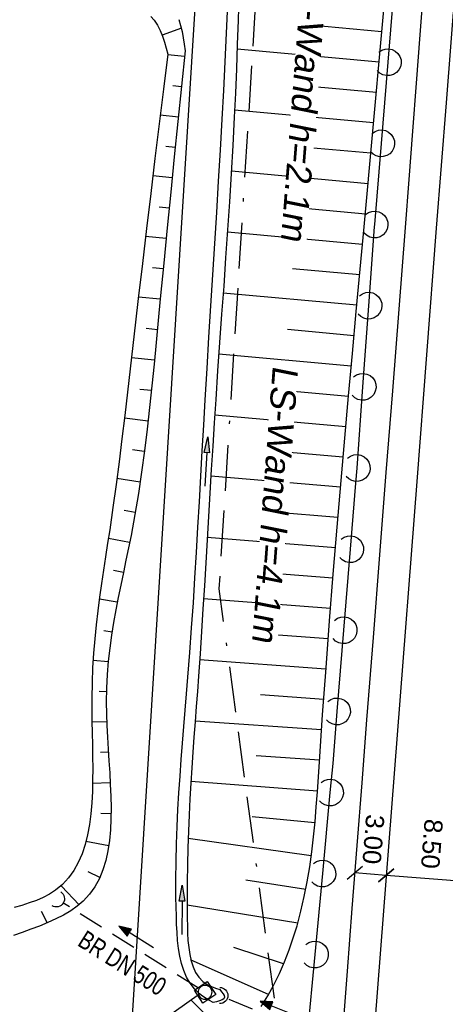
# Model space of a CAD drawing. Extents: x 510526 to 513920, y 467229 to 478797.
# Tile 9 of 256: x 511106 to 511147, y 469554 to 469651. Entities that reach past the tile are written whole.
import ezdxf

# ---------------------------------------------------------------- set-up
doc = ezdxf.new("R2010")
doc.units = 0
doc.header["$LTSCALE"] = 10
doc.header["$MEASUREMENT"] = 0
for name, pattern in [('ACAD_ISO16W100', [73, 15, -6.5, 15, -6.5, 15, -7, 1, -7]), ('AUSGEZOGEN', [0]), ('LT00', [0]), ('STRICHLINIE2', [0.375, 0.25, -0.125])]:
    doc.linetypes.add(name, pattern=pattern)
doc.layers.get('0').update_dxf_attribs({"linetype": 'LT00'})
for name, color, linetype in [('-Halt-Pfeil', 4, 'LT00'), ('-Haltung', 182, 'STRICHLINIE2'), ('-Haltungsbeschriftung', 182, 'LT00'), ('BAB-KABEL', 220, 'ACAD_ISO16W100'), ('BEMAßUNG', 255, 'Continuous'), ('DFK_AB_L', 21, 'LT00'), ('LS-WAND_TEXT', 11, 'Continuous'), ('PFEIL', 140, 'AUSGEZOGEN'), ('V97_AFBR_BAB', 250, 'LT00'), ('V97_BOESCH', 250, 'LT00'), ('V97_BOSCHUNG', 250, 'LT00'), ('V97_GRABEN', 250, 'LT00'), ('V97_KA_MULD', 182, 'LT00'), ('V97_LAERM', 11, 'LT00'), ('V97_LD_MARK', 250, 'LT00'), ('V97_UK_DURCH', 182, 'LT00')]:
    doc.layers.add(name, color=color, linetype=linetype)
doc.styles.add('Arial', font='ARIAL.TTF')
doc.styles.add('Beschrift', font='ARIAL.TTF')
doc.styles.add('Haltungsbeschriftung', font='ARIAL.TTF', dxfattribs={"width": 0.75})

# ---------------------------------------------------------------- blocks, each defined once
blk = doc.blocks.new('SYMB1210')
at = {"color": 0, "linetype": 'ByBlock'}
blk.add_line((0.018815, -0.179014), (0.055623, -0.17119), dxfattribs=at)
for points in [[(-0.2, -0.2), (-0.2, 0.2), (0.2, 0.2), (0.2, -0.2), (-0.2, -0.2)], [(0.018815, 0.179014), (-0.018815, 0.179014), (-0.055623, 0.17119), (-0.09, 0.155885), (-0.120444, 0.133766), (-0.145623, 0.105801), (-0.164438, 0.073213), (-0.176067, 0.037424), (-0.18, 0)], [(-0.18, 0), (-0.176067, -0.037424), (-0.164438, -0.073213), (-0.145623, -0.105801), (-0.120444, -0.133766), (-0.09, -0.155885), (-0.055623, -0.17119), (-0.018815, -0.179014), (0.018815, -0.179014)], [(0.18, 0), (0.176067, 0.037424), (0.164438, 0.073213), (0.145623, 0.105801), (0.120444, 0.133766), (0.09, 0.155885), (0.055623, 0.17119), (0.018815, 0.179014)], [(0.055623, -0.17119), (0.09, -0.155885), (0.120444, -0.133766), (0.145623, -0.105801), (0.164438, -0.073213), (0.176067, -0.037424), (0.18, 0)]]:
    blk.add_lwpolyline(points, dxfattribs=at)
blk = doc.blocks.new('SYMB1107')
at = {"color": 0, "linetype": 'ByBlock'}
for points in [[(-0.2, 0), (-0.196157, 0.039018), (-0.184776, 0.076537), (-0.166294, 0.111114), (-0.141421, 0.141421), (-0.111114, 0.166294), (-0.076537, 0.184776), (-0.039018, 0.196157), (0, 0.2)], [(0, 0.2), (0.039018, 0.196157), (0.076537, 0.184776), (0.111114, 0.166294), (0.141421, 0.141421), (0.166294, 0.111114), (0.184776, 0.076537), (0.196157, 0.039018), (0.2, 0)]]:
    blk.add_lwpolyline(points, dxfattribs=at)
blk = doc.blocks.new('SYMB7122')
at = {"color": 0, "linetype": 'ByBlock'}
for points in [[(-0.109975, -0.002365), (-0.106745, 0.026562), (-0.096041, 0.053629), (-0.078613, 0.076941), (-0.055681, 0.094866), (-0.028851, 0.106149), (0, 0.11)], [(0, 0.11), (0.028851, 0.106149), (0.055681, 0.094866), (0.078613, 0.076941), (0.096041, 0.053629), (0.106745, 0.026562), (0.109975, -0.002365)], [(-0.075234, -0.080249), (-0.093647, -0.057708), (-0.105504, -0.031126), (-0.109975, -0.002365)], [(0.109975, -0.002365), (0.105504, -0.031126), (0.093647, -0.057708), (0.075234, -0.080249)]]:
    blk.add_lwpolyline(points, dxfattribs=at)
blk = doc.blocks.new('_Oblique')
at = {"color": 0, "linetype": 'ByBlock', "lineweight": -2}
blk.add_line((-0.5, -0.5), (0.5, 0.5), dxfattribs=at)
blk = doc.blocks.new('Pfreil3')
at = {"layer": 'PFEIL'}
blk.add_hatch(color=256, dxfattribs=at).paths.add_polyline_path([(-1.549, 0.273), (-1.549, -0.273), (0, 0)])
for p, q in [((-1.549, 0), (-4.831, 0)), ((-1.549, -0.273), (-1.549, 0.273)), ((-1.549, 0.273), (0, 0)), ((0, 0), (-1.549, -0.273))]:
    blk.add_line(p, q, dxfattribs=at)
blk = doc.blocks.new('SYMB0070')
at = {"color": 0, "linetype": 'ByBlock'}
for p, q in [((-0.5, 0), (0.2, 0)), ((0.5, 0), (0.2, 0.1)), ((0.2, 0.1), (0.2, 0)), ((0.468, 0), (0.21, 0.086)), ((0.21, 0.086), (0.21, -0.086)), ((0.21, -0.086), (0.468, 0)), ((0.22, -0.072), (0.437, 0)), ((0.23, -0.058), (0.405, 0)), ((0.24, -0.045), (0.374, 0)), ((0.342, 0), (0.25, 0.031)), ((0.25, 0.031), (0.25, -0.031)), ((0.25, -0.031), (0.342, 0)), ((0.26, -0.017), (0.31, 0)), ((0.27, -0.003), (0.279, 0))]:
    blk.add_line(p, q, dxfattribs=at)
for points in [[(0.2, 0), (0.2, -0.1), (0.5, 0)], [(0.437, 0), (0.22, 0.072), (0.22, -0.072)], [(0.405, 0), (0.23, 0.058), (0.23, -0.058)], [(0.374, 0), (0.24, 0.045), (0.24, -0.045)], [(0.31, 0), (0.26, 0.017), (0.26, -0.017)], [(0.279, 0), (0.27, 0.003), (0.27, -0.003)]]:
    blk.add_lwpolyline(points, dxfattribs=at)

msp = doc.modelspace()

# ---------------------------------------------------------------- linework, layer by layer
at = {"layer": '-Haltung'}
for p, q in [((511123.206, 469556.027), (511109.871, 469564.415)), ((511135.435, 469551.13), (511125.969, 469555.026))]:
    msp.add_line(p, q, dxfattribs=at)
at = {"layer": 'BAB-KABEL', "ltscale": 0.03, "flags": 128}
msp.add_lwpolyline([(513339.839, 477816.319), (513312.266, 477774.649), (513284.672, 477732.996), (513252.5, 477694.412), (513223.881, 477653.496), (513195.795, 477612.121), (513167.629, 477570.875), (513139.88, 477529.298), (513111.793, 477487.916), (513083.807, 477446.454), (513055.844, 477404.978), (513022.492, 477355.034), (513000.515, 477321.52), (512973.122, 477279.62), (512945.422, 477237.871), (512917.575, 477196.217), (512879.155, 477137.499), (512858.339, 477103.216), (512837.389, 477068.954), (512811.451, 477026.06), (512784.195, 476983.896), (512756.652, 476941.559), (512731.123, 476898.632), (512706.393, 476854.964), (512681.949, 476811.101), (512658.869, 476770.394), (512633.742, 476723.052), (512609.823, 476678.973), (512586.03, 476634.72), (512574.463, 476609.04), (512565.77, 476584.237), (512545.206, 476542.916), (512523.454, 476497.739), (512501.769, 476452.474), (512480.246, 476407.171), (512458.846, 476361.789), (512438.563, 476315.939), (512418.177, 476270.118), (512378.72, 476177.833), (512359.892, 476131.364), (512341.348, 476084.783), (512322.575, 476038.314), (512304.817, 475991.341), (512287.677, 475944.24), (512270.282, 475897.168), (512254.121, 475849.696), (512237.768, 475802.276), (512221.53, 475754.824), (512205.859, 475707.192), (512190.782, 475659.377), (512175.78, 475611.52), (512161.516, 475563.423), (512145.692, 475515.804), (512137.725, 475496.074), (512130.625, 475467.918), (512119.035, 475418.91), (512105.583, 475370.555), (512100.73, 475351.099), (512084.182, 475320.513), (512082.618, 475318.668), (512071.987, 475296.243), (512062.064, 475264.372), (512059.316, 475232.902), (512061.872, 475193.176), (512054.818, 475143.1), (512045.689, 475099.989), (512036.29, 475050.898), (512027.273, 475001.725), (512018.223, 474952.549), (512008.899, 474903.418), (512000.14, 474854.229), (511992.355, 474804.855), (511985.273, 474755.369), (511977.385, 474700.851), (511969.41, 474646.425), (511966.53, 474615.204), (511972.795, 474604.79), (511970.049, 474596.165), (511959.565, 474586.374), (511941.907, 474517.478), (511936.852, 474477.772), (511926.657, 474399.733), (511919.973, 474355.376), (511910.09, 474296.615), (511899.454, 474238.126), (511883.784, 474152.683), (511870.289, 474094.001), (511857.131, 474053.876), (511852.776, 474012.454), (511853.171, 473966.862), (511852.492, 473957.146), (511851.311, 473949.656), (511841.692, 473942.065), (511825.821, 473895.229), (511826.651, 473894.117), (511810.899, 473851.945), (511793.573, 473805.027), (511775.285, 473758.358), (511755.124, 473712.475), (511734.052, 473667.008), (511712.225, 473621.972), (511689.498, 473577.273), (511665.157, 473533.497), (511639.854, 473490.241), (511612.908, 473448.14), (511601.588, 473431.806), (511558.048, 473366.072), (511514.894, 473306.01), (511484.056, 473267.454), (511450.631, 473224.7), (511393.065, 473164.53), (511363.017, 473132.866), (511308.517, 473076.446), (511275.572, 473040.359), (511243.006, 473009.331), (511235.22, 472986.054), (511231.03, 472981.056), (511075.99, 472813.106), (511070.243, 472807.304), (511057.801, 472797.513), (511038.028, 472769.96), (511010.695, 472730.526), (510983.876, 472687.185), (510959.577, 472643.761), (510934.3, 472604.326), (510904.804, 472574.327), (510913.914, 472558.288), (510911.702, 472550.665), (510911.228, 472549.239), (510895.971, 472514.712), (510882.655, 472477.924), (510872.403, 472460.753), (510857.497, 472432.352), (510836.101, 472381.12), (510836.281, 472368.894), (510832.944, 472355.972), (510830.181, 472332.026), (510848.219, 472325.537), (510838.512, 472271.416), (510831.965, 472215.431), (510830.702, 472169.392), (510828.833, 472118.665), (510829.075, 472067.625), (510833.949, 472011.739), (510842.444, 471951.437), (510849.978, 471906.34), (510856.18, 471866.272), (510867.229, 471812.821), (510879.853, 471762.875), (510891.506, 471713.806), (510903.789, 471665.07), (510916.063, 471616.285), (510929.638, 471568.076), (510950.958, 471501.368), (510971.606, 471429.824), (510974.35, 471422.765), (510989.551, 471366.875), (511004.499, 471314.199), (511016.364, 471270.838), (511026.276, 471232.419), (511039.24, 471184.146), (511056.597, 471116.881), (511065.905, 471078.265), (511077.604, 471030.011), (511089.225, 470981.622), (511098.911, 470932.895), (511107.165, 470884.025), (511116.152, 470835.042), (511125.079, 470786.059), (511133.148, 470736.973), (511137.299, 470706.315), (511129.89, 470689.715), (511129.543, 470684.612), (511132.443, 470671.581), (511143.113, 470670.948), (511145.784, 470638.261), (511151.08, 470588.888), (511155.977, 470539.416), (511159.512, 470489.779), (511162.627, 470440.141), (511165.944, 470390.621), (511167.842, 470340.945), (511167.805, 470291.237), (511167.773, 470272.425), (511169.192, 470243.962), (511168.974, 470223.344), (511163.734, 470203.872), (511151.457, 470170.118), (511152.401, 470145.764), (511161.627, 470107.325), (511162.261, 470078.654), (511157.084, 470021.39), (511153.973, 469975.779), (511150.229, 469924.108), (511146.614, 469878.373), (511141.044, 469826.728), (511133.852, 469745.039), (511131.815, 469700.017), (511128.932, 469655.166), (511125.194, 469595.287), (511130.663, 469554.69), (511130.405, 469544.669), (511121.691, 469477.401)], dxfattribs=at)
at = {"layer": 'BEMAßUNG'}
for p, q in [((511141.628, 469567.12), (511138.558, 469567.359)), ((511150.049, 469566.462), (511141.628, 469567.12))]:
    msp.add_line(p, q, dxfattribs=at)
at = {"layer": 'DFK_AB_L'}
msp.add_line((511116.577, 469551.258), (511123.244, 469658.342), dxfattribs=at)
at = {"layer": 'V97_AFBR_BAB'}
msp.add_lwpolyline([(511137.424, 469552.603), (511137.812, 469557.701), (511138.287, 469563.877), (511138.766, 469570.054), (511139.248, 469576.229), (511139.732, 469582.405), (511140.367, 469590.507), (511141.002, 469598.61), (511141.636, 469606.712), (511142.262, 469614.738), (511142.886, 469622.765), (511143.506, 469630.792), (511143.87, 469635.526), (511144.233, 469640.26), (511144.596, 469644.994), (511144.96, 469649.727), (511145.326, 469654.461)], dxfattribs=at)
at = {"layer": 'V97_BOESCH'}
for points in [[(511129.347, 469554.239), (511129.993, 469555.29), (511130.588, 469556.376), (511131.135, 469557.493), (511131.635, 469558.634), (511132.088, 469559.796), (511132.498, 469560.974), (511132.865, 469562.163), (511133.252, 469563.601), (511133.584, 469565.048), (511133.869, 469566.502), (511134.11, 469567.962), (511134.314, 469569.428), (511134.487, 469570.898), (511134.633, 469572.372), (511134.759, 469573.85), (511134.87, 469575.329), (511134.971, 469576.809), (511135.069, 469578.289), (511135.383, 469582.909), (511135.714, 469587.523), (511136.061, 469592.133), (511136.423, 469596.739), (511136.799, 469601.343), (511137.189, 469605.945), (511137.552, 469610.098), (511137.924, 469614.251), (511138.302, 469618.405), (511138.686, 469622.558), (511139.073, 469626.712), (511139.462, 469630.866), (511142.053, 469659.47)], [(511118.524, 469651.534), (511118.846, 469651.167), (511119.173, 469650.685), (511119.442, 469650.162), (511119.666, 469649.606), (511119.855, 469649.026), (511120.021, 469648.429), (511120.176, 469647.825)], [(511121.251, 469651.226), (511121.437, 469650.666), (511121.584, 469650.07), (511121.701, 469649.446), (511121.799, 469648.803), (511121.887, 469648.152)], [(511121.887, 469648.152), (511121.528, 469644.685), (511121.171, 469641.216), (511120.815, 469637.744), (511120.463, 469634.266), (511120.116, 469630.782), (511119.774, 469627.29), (511119.439, 469623.787), (511119.238, 469621.648), (511119.036, 469619.507), (511118.83, 469617.366), (511118.615, 469615.228), (511118.389, 469613.095), (511118.146, 469610.968), (511117.884, 469608.851), (511117.598, 469606.746), (511117.286, 469604.655), (511116.943, 469602.581), (511116.565, 469600.525), (511116.322, 469599.305), (511116.07, 469598.09), (511115.815, 469596.876), (511115.56, 469595.661), (511115.312, 469594.441), (511115.074, 469593.213), (511114.852, 469591.975), (511114.651, 469590.723), (511114.476, 469589.454), (511114.331, 469588.165), (511114.222, 469586.853), (511114.153, 469585.515), (511114.129, 469584.148), (511114.145, 469583.014), (511114.187, 469581.863), (511114.247, 469580.701), (511114.32, 469579.533), (511114.396, 469578.363), (511114.47, 469577.197), (511114.533, 469576.039), (511114.579, 469574.894), (511114.601, 469573.768), (511114.591, 469572.664), (511114.541, 469571.589), (511114.446, 469570.547), (511114.296, 469569.543), (511114.087, 469568.582), (511113.809, 469567.669), (511113.455, 469566.809), (511113.02, 469566.006), (511112.495, 469565.266), (511111.873, 469564.593), (511111.287, 469564.095), (511110.64, 469563.64), (511109.938, 469563.222), (511109.19, 469562.837), (511108.403, 469562.479), (511107.584, 469562.143), (511106.743, 469561.823), (511105.885, 469561.514), (511105.02, 469561.211)], [(511120.176, 469647.825), (511119.755, 469644.409), (511119.334, 469640.992), (511118.916, 469637.57), (511118.5, 469634.142), (511118.088, 469630.707), (511117.681, 469627.261), (511117.278, 469623.804), (511117.015, 469621.507), (511116.753, 469619.207), (511116.49, 469616.907), (511116.224, 469614.611), (511115.954, 469612.322), (511115.677, 469610.042), (511115.392, 469607.775), (511115.097, 469605.524), (511114.791, 469603.293), (511114.471, 469601.084), (511114.27, 469599.759), (511114.067, 469598.439), (511113.866, 469597.12), (511113.67, 469595.796), (511113.482, 469594.465), (511113.307, 469593.121), (511113.147, 469591.761), (511113.007, 469590.379), (511112.89, 469588.972), (511112.799, 469587.534), (511112.738, 469586.063), (511112.711, 469584.552), (511112.713, 469583.424), (511112.729, 469582.277), (511112.752, 469581.12), (511112.777, 469579.956), (511112.797, 469578.792), (511112.806, 469577.633), (511112.798, 469576.486), (511112.768, 469575.356), (511112.707, 469574.248), (511112.612, 469573.168), (511112.475, 469572.122), (511112.29, 469571.116), (511112.052, 469570.155), (511111.753, 469569.245), (511111.389, 469568.392), (511110.952, 469567.601), (511110.437, 469566.878), (511109.838, 469566.229), (511109.147, 469565.66), (511108.571, 469565.289), (511107.948, 469564.96), (511107.282, 469564.668), (511106.58, 469564.407), (511105.849, 469564.173), (511105.094, 469563.96)], [(511105.254, 469545.16), (511106.862, 469545.811), (511108.452, 469546.495), (511110.024, 469547.217), (511111.574, 469547.981), (511113.1, 469548.792), (511114.417, 469549.544), (511115.716, 469550.329), (511117, 469551.145), (511118.272, 469551.985), (511119.534, 469552.844), (511120.788, 469553.719), (511122.037, 469554.603), (511123.284, 469555.492)]]:
    msp.add_lwpolyline(points, dxfattribs=at)
at = {"layer": 'V97_BOSCHUNG'}
for p, q in [((511121.507, 469650.403), (511119.636, 469649.686)), ((511141.199, 469650.042), (511134.144, 469650.685)), ((511140.928, 469647.054), (511126.985, 469648.326)), ((511121.831, 469647.61), (511120.171, 469647.782)), ((511121.522, 469644.626), (511120.663, 469644.715)), ((511140.658, 469644.066), (511133.764, 469644.695)), ((511121.214, 469641.642), (511119.437, 469641.826)), ((511140.387, 469641.078), (511126.74, 469642.323)), ((511120.908, 469638.657), (511119.99, 469638.752)), ((511140.117, 469638.091), (511133.353, 469638.707)), ((511120.605, 469635.673), (511118.709, 469635.869)), ((511139.846, 469635.103), (511126.418, 469636.327)), ((511120.305, 469632.688), (511119.327, 469632.789)), ((511139.576, 469632.115), (511132.904, 469632.724)), ((511139.3, 469629.128), (511126.034, 469630.338)), ((511120.009, 469629.702), (511117.993, 469629.911)), ((511119.719, 469626.722), (511118.68, 469626.824)), ((511139.02, 469626.141), (511132.423, 469626.742)), ((511138.741, 469623.154), (511125.615, 469624.351)), ((511119.435, 469623.742), (511117.294, 469623.939)), ((511119.154, 469620.755), (511118.053, 469620.856)), ((511138.465, 469620.166), (511131.933, 469620.762)), ((511138.19, 469617.179), (511125.189, 469618.365)), ((511118.869, 469617.763), (511116.613, 469617.983)), ((511118.567, 469614.765), (511117.419, 469614.89)), ((511137.918, 469614.191), (511131.451, 469614.781)), ((511118.24, 469611.77), (511115.921, 469612.049)), ((511137.651, 469611.216), (511124.785, 469612.364)), ((511117.873, 469608.773), (511116.716, 469608.932)), ((511137.389, 469608.241), (511130.992, 469608.798)), ((511117.458, 469605.783), (511115.179, 469606.134)), ((511137.131, 469605.265), (511124.412, 469606.347)), ((511116.979, 469602.795), (511115.878, 469602.99)), ((511136.878, 469602.289), (511130.556, 469602.814)), ((511116.427, 469599.828), (511114.342, 469600.233)), ((511136.631, 469599.312), (511124.055, 469600.33)), ((511115.816, 469596.884), (511114.853, 469597.077)), ((511136.39, 469596.335), (511130.133, 469596.828)), ((511115.217, 469593.962), (511113.458, 469594.282)), ((511136.155, 469593.357), (511123.692, 469594.314)), ((511114.7, 469591.04), (511113.898, 469591.156)), ((511135.927, 469590.379), (511129.714, 469590.843)), ((511114.326, 469588.111), (511112.84, 469588.244)), ((511135.705, 469587.4), (511123.3, 469588.301)), ((511114.142, 469585.168), (511113.43, 469585.188)), ((511135.489, 469584.421), (511129.287, 469584.858)), ((511114.172, 469582.211), (511112.731, 469582.172)), ((511135.281, 469581.441), (511122.861, 469582.291)), ((511114.339, 469579.235), (511113.565, 469579.194)), ((511135.08, 469578.448), (511128.862, 469578.873)), ((511114.524, 469576.225), (511112.792, 469576.166)), ((511134.875, 469575.403), (511122.452, 469576.357)), ((511114.6, 469573.168), (511113.609, 469573.204)), ((511134.623, 469572.27), (511128.459, 469572.887)), ((511114.376, 469570.031), (511112.134, 469570.461)), ((511134.264, 469569.045), (511122.181, 469570.753)), ((511113.498, 469566.901), (511112.358, 469567.481)), ((511133.723, 469565.73), (511127.836, 469566.649)), ((511111.459, 469564.236), (511109.745, 469566.055)), ((511132.936, 469562.416), (511122.092, 469564.206)), ((511108.346, 469562.487), (511107.773, 469563.572)), ((511131.545, 469558.417), (511126.66, 469560.045)), ((511130.143, 469555.386), (511122.408, 469558.824)), ((511126.597, 469550.82), (511122.438, 469554.888))]:
    msp.add_line(p, q, dxfattribs=at)
at = {"layer": 'V97_GRABEN'}
for points in [[(511127.161, 469653.571), (511127.084, 469651.179), (511127.002, 469648.788), (511126.913, 469646.399), (511126.816, 469644.012), (511126.707, 469641.629), (511126.564, 469638.862), (511126.405, 469636.098), (511126.232, 469633.336), (511126.05, 469630.573), (511125.859, 469627.809), (511125.664, 469625.04), (511125.466, 469622.267), (511125.268, 469619.486), (511125.074, 469616.696), (511124.885, 469613.896), (511124.736, 469611.601), (511124.592, 469609.3), (511124.452, 469606.998), (511124.314, 469604.698), (511124.178, 469602.401), (511124.042, 469600.113), (511123.906, 469597.835), (511123.769, 469595.57), (511123.63, 469593.323), (511123.487, 469591.096), (511123.34, 469588.893), (511123.188, 469586.716), (511123.078, 469585.206), (511122.967, 469583.706), (511122.855, 469582.211), (511122.745, 469580.716), (511122.639, 469579.216), (511122.537, 469577.706), (511122.441, 469576.181), (511122.353, 469574.637), (511122.275, 469573.069), (511122.207, 469571.472), (511122.152, 469569.84), (511122.111, 469568.169), (511122.085, 469566.455), (511122.077, 469564.692), (511122.088, 469562.875), (511122.098, 469562.154), (511122.12, 469561.434), (511122.16, 469560.722), (511122.227, 469560.026), (511122.328, 469559.357), (511122.471, 469558.723), (511122.663, 469558.131), (511122.914, 469557.591), (511123.229, 469557.112), (511123.618, 469556.702), (511124.088, 469556.369), (511124.46, 469556.188), (511124.86, 469556.033), (511125.274, 469555.892)], [(511124.644, 469554.619), (511124.287, 469554.823), (511123.936, 469555.033), (511123.599, 469555.254), (511123.284, 469555.492), (511122.785, 469555.971), (511122.367, 469556.514), (511122.023, 469557.114), (511121.745, 469557.764), (511121.525, 469558.457), (511121.357, 469559.186), (511121.232, 469559.943), (511121.143, 469560.721), (511121.082, 469561.513), (511121.043, 469562.312), (511121.016, 469563.11), (511120.98, 469564.939), (511120.972, 469566.73), (511120.99, 469568.487), (511121.032, 469570.212), (511121.095, 469571.911), (511121.176, 469573.586), (511121.272, 469575.242), (511121.381, 469576.882), (511121.501, 469578.51), (511121.628, 469580.13), (511121.76, 469581.745), (511121.895, 469583.359), (511122.029, 469584.976), (511122.161, 469586.599), (511122.345, 469589.017), (511122.52, 469591.454), (511122.685, 469593.909), (511122.842, 469596.378), (511122.993, 469598.86), (511123.14, 469601.351), (511123.283, 469603.849), (511123.424, 469606.351), (511123.564, 469608.855), (511123.706, 469611.358), (511123.851, 469613.858), (511124.034, 469616.943), (511124.222, 469620.02), (511124.412, 469623.091), (511124.604, 469626.156), (511124.795, 469629.218), (511124.983, 469632.278), (511125.167, 469635.337), (511125.345, 469638.396), (511125.516, 469641.458), (511125.665, 469644.275), (511125.808, 469647.094), (511125.946, 469649.915), (511126.081, 469652.737)], [(511125.274, 469555.892), (511125.458, 469555.689), (511125.617, 469555.493), (511125.726, 469555.312), (511125.759, 469555.151), (511125.686, 469555.002), (511125.513, 469554.882), (511125.265, 469554.783), (511124.967, 469554.697), (511124.644, 469554.619)]]:
    msp.add_lwpolyline(points, dxfattribs=at)
at = {"layer": 'V97_LAERM'}
for p, q in [((511142.43, 469655.014), (511141.779, 469647.04)), ((511141.779, 469647.04), (511141.127, 469639.067)), ((511141.127, 469639.067), (511140.476, 469631.094)), ((511139.891, 469623.115), (511139.308, 469615.136)), ((511139.308, 469615.136), (511138.726, 469607.157)), ((511138.088, 469599.183), (511137.437, 469591.21)), ((511137.437, 469591.21), (511136.787, 469583.236)), ((511136.103, 469575.265), (511135.36, 469567.3)), ((511135.36, 469567.3), (511134.617, 469559.334))]:
    msp.add_line(p, q, dxfattribs=at)
for points in [[(511140.476, 469631.094), (511140.456, 469630.851), (511139.891, 469623.115)], [(511138.726, 469607.157), (511138.616, 469605.654), (511138.088, 469599.183)], [(511136.787, 469583.236), (511136.369, 469578.118), (511136.103, 469575.265)], [(511134.617, 469559.334), (511133.879, 469551.412), (511133.875, 469551.369)]]:
    msp.add_lwpolyline(points, dxfattribs=at)
at = {"layer": 'V97_LD_MARK'}
msp.add_lwpolyline([(511157.871, 469777.703), (511157.13, 469768.019), (511156.389, 469758.335), (511155.649, 469748.651), (511154.908, 469738.967), (511154.166, 469729.283), (511153.219, 469716.964), (511152.27, 469704.646), (511151.319, 469692.328), (511150.366, 469680.01), (511149.411, 469667.692), (511148.456, 469655.375), (511147.501, 469643.057), (511146.546, 469630.739), (511144.618, 469605.836), (511142.694, 469580.932), (511140.772, 469556.028), (511138.853, 469531.124), (511136.937, 469506.22), (511135.022, 469481.316), (511134.715, 469477.324)], dxfattribs=at)

# ---------------------------------------------------------------- block references
at = {"layer": '-Halt-Pfeil', "yscale": 4, "zscale": 4}
for p, xscale, rotation in [((511117.071, 469561.067), 4.000000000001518, 147.8314533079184), ((511131.083, 469554.003), 4.000000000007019, 157.6308533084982)]:
    msp.add_blockref('SYMB0070', p, dxfattribs=dict(at, xscale=xscale, rotation=rotation))
at = {"layer": 'BEMAßUNG', "xscale": 1.4, "yscale": 1.4, "zscale": 1.4}
for p, rotation in [((511138.558, 469567.359), 175.5364558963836), ((511141.628, 469567.12), 175.5364558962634), ((511141.628, 469567.12), 355.5364558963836)]:
    msp.add_blockref('_Oblique', p, dxfattribs=dict(at, rotation=rotation))
at = {"layer": 'PFEIL'}
for p, rotation in [((511124.093, 469610.215), 86.87536342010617), ((511121.593, 469566.144), 89.55203224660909)]:
    msp.add_blockref('Pfreil3', p, dxfattribs=dict(at, rotation=rotation))
at = {"layer": 'V97_KA_MULD', "xscale": 3.800000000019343, "yscale": 3.799999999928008, "zscale": 3.8, "rotation": 123.3725075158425}
msp.add_blockref('SYMB1210', (511123.841, 469555.628), dxfattribs=at)
at = {"layer": 'V97_LAERM', "yscale": 12.00000000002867, "zscale": 12}
for p, xscale, rotation in [((511141.779, 469647.04), 11.99999999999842, 265.3288633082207), ((511141.127, 469639.067), 11.99999999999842, 265.3288633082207), ((511140.476, 469631.094), 11.99999999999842, 265.3288633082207), ((511139.891, 469623.115), 12.00000000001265, 265.8231933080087), ((511139.308, 469615.136), 12.00000000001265, 265.8231933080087), ((511138.726, 469607.157), 12.00000000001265, 265.8231933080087), ((511138.088, 469599.183), 12.00000000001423, 265.335833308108), ((511137.437, 469591.21), 12.00000000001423, 265.335833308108), ((511136.787, 469583.236), 12.00000000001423, 265.335833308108), ((511136.103, 469575.265), 12.00000000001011, 264.6728033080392), ((511135.36, 469567.3), 12.00000000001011, 264.6728033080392), ((511134.617, 469559.334), 12.00000000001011, 264.6728033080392)]:
    msp.add_blockref('SYMB7122', p, dxfattribs=dict(at, xscale=xscale, rotation=rotation))
at = {"layer": 'V97_UK_DURCH', "zscale": 4}
for p, xscale, yscale, rotation in [((511109.236, 469564.814), 4.000000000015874, 4.000000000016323, 237.722503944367), ((511125.275, 469555.312), 4.000000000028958, 4.000000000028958, 269.6589033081)]:
    msp.add_blockref('SYMB1107', p, dxfattribs=dict(at, xscale=xscale, yscale=yscale, rotation=rotation))

# ---------------------------------------------------------------- texts
at = {"layer": '-Haltungsbeschriftung', "style": 'Haltungsbeschriftung', "width": 0.75}
msp.add_text('BR DN 500', height=1.8, rotation=327.83146, dxfattribs=at).set_placement((511111.209, 469560.279))
at = {"layer": 'BEMAßUNG', "char_height": 1.8, "attachment_point": 5, "rotation": 265.53646, "style": 'Arial'}
for s, insert in [('\\A1;3.00', (511140.361, 469570.663)), ('\\A1;8.50', (511146.107, 469570.217))]:
    msp.add_mtext(s, dxfattribs=dict(at, insert=insert))

# ---------------------------------------------------------------- next in the draw order: texts
at = {"layer": 'LS-WAND_TEXT', "char_height": 2.5, "width": 28.1083, "attachment_point": 1, "style": 'Beschrift', "bg_fill": 3, "box_fill_scale": 1, "bg_fill_color": 256, "bg_fill_transparency": 0}
for s, insert, rotation in [('{\\Q7;LS-Wand h=2.1m}', (511135.902, 469656.537), 265.5422), ('{\\Q7;LS-Wand h=4.1m}', (511132.989, 469617.105), 265.71511)]:
    msp.add_mtext(s, dxfattribs=dict(at, insert=insert, rotation=rotation))

doc.saveas('drawing.dxf')
